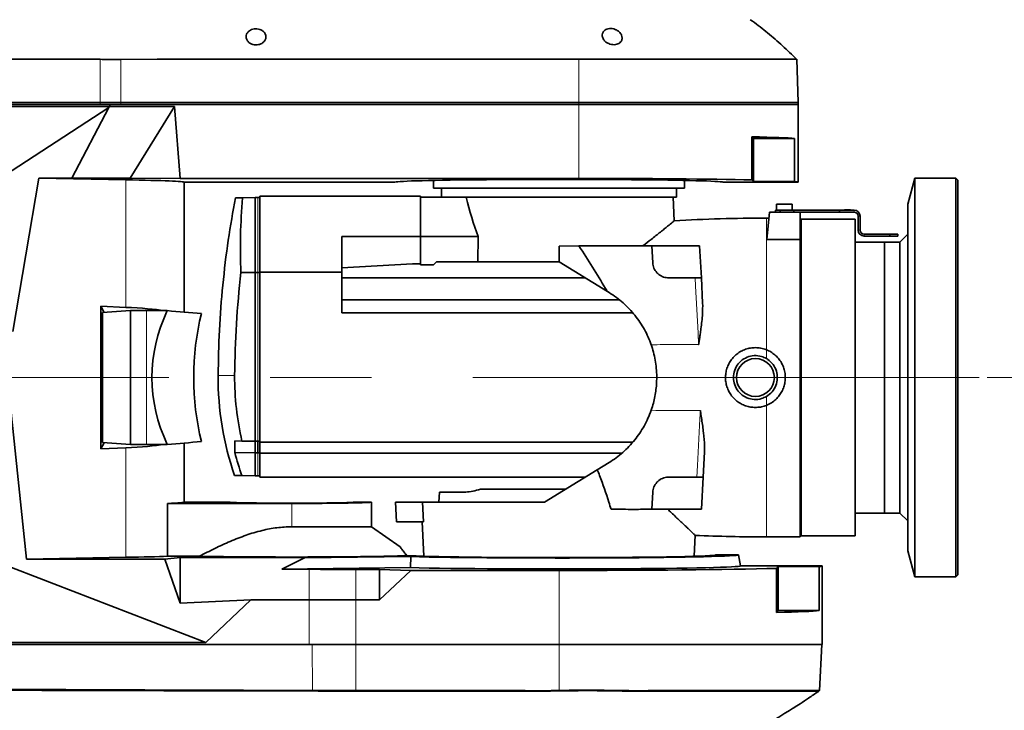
# Model space of a CAD drawing. Header units: millimetres. Extents: x 0 to 12118, y 0 to 8400.
# Tile 76 of 128: x 7997 to 8491, y 1580 to 1927. Entities that reach past the tile are written whole.
import ezdxf

# ---------------------------------------------------------------- set-up
doc = ezdxf.new("R2010")
doc.units = ezdxf.units.MM
doc.header["$LTSCALE"] = 20
doc.linetypes.add('CENTERX2', pattern=[20.32, 12.7, -2.54, 2.54, -2.54])
doc.styles.add('SLDTEXTSTYLE0', font='TXT', dxfattribs={"width": 0.605})
doc.dimstyles.new('SLDDIMSTYLE1', dxfattribs={"dimtxt": 70, "dimasz": 70, "dimexe": 0, "dimexo": 0.0625, "dimgap": 17.5, "dimtad": 1, "dimdec": 1, "dimrnd": 1e-09, "dimzin": 12, "dimdsep": 46, "dimtxsty": 'SLDTEXTSTYLE0', "dimsah": 1, "dimcen": 0.09, "dimadec": 0, "dimazin": 3, "dimtfac": 1, "dimtmove": 0, "dimatfit": 0, "dimfxl": 1, "dimfrac": 2, "dimtolj": 1, "dimtzin": 12, "dimarcsym": 0})
doc.dimstyles.new('SLDDIMSTYLE2', dxfattribs={"dimtxt": 70, "dimasz": 70, "dimexe": 0, "dimexo": 0.0625, "dimgap": 17.5, "dimtad": 1, "dimdec": 1, "dimrnd": 1e-09, "dimzin": 12, "dimdsep": 46, "dimtxsty": 'SLDTEXTSTYLE0', "dimsah": 1, "dimcen": 0.09, "dimadec": 0, "dimazin": 3, "dimtfac": 1, "dimtofl": 0, "dimtmove": 0, "dimatfit": 3, "dimfxl": 1, "dimfrac": 2, "dimtolj": 1, "dimtzin": 12, "dimarcsym": 0})
doc.dimstyles.new('SLDDIMSTYLE9', dxfattribs={"dimtxt": 70, "dimasz": 70, "dimexe": 0, "dimexo": 0.0625, "dimgap": 17.5, "dimtad": 0, "dimtih": 1, "dimtoh": 1, "dimdec": 1, "dimrnd": 1e-09, "dimzin": 12, "dimdsep": 46, "dimtxsty": 'SLDTEXTSTYLE0', "dimsah": 1, "dimcen": 0, "dimadec": 0, "dimazin": 3, "dimtfac": 1, "dimtofl": 0, "dimtmove": 0, "dimatfit": 3, "dimfxl": 1, "dimfrac": 2, "dimtolj": 1, "dimtzin": 12, "dimarcsym": 0})

# ---------------------------------------------------------------- blocks, each defined once
blk = doc.blocks.new('_D_52')
at = {"color": 7, "linetype": 'Continuous', "lineweight": 0}
for p, q in [((7181.99, 2122.19), (7643.47, 2581.32)), ((7643.47, 2581.32), (8689.06, 2581.32)), ((6804.86, 1746.97), (7181.99, 2122.19))]:
    blk.add_line(p, q, dxfattribs=at)
at = {"color": 7, "linetype": 'Continuous', "lineweight": 18}
blk.add_solid([(7181.99, 2122.19), (7238.67, 2164.47), (7224.57, 2178.65)], dxfattribs=at)
at = {"color": 7, "linetype": 'Continuous', "lineweight": 18, "char_height": 70, "attachment_point": 1, "style": 'SLDTEXTSTYLE0'}
for s, insert in [('R532', (7673.47, 2886.42)), ('Smallest circumscribed', (7673.47, 2778.99)), ('radius axis 1 front side.', (7673.47, 2671.56))]:
    blk.add_mtext(s, dxfattribs=dict(at, insert=insert))
blk = doc.blocks.new('_D_54')
at = {"color": 7, "linetype": 'Continuous', "lineweight": 0}
for p, q in [((8629.12, 1939.97), (8629.12, 2146.74)), ((8214.21, 1939.97), (8659.12, 1939.97)), ((8629.12, 1939.97), (8629.12, 1746.97)), ((8482.08, 1746.97), (8659.12, 1746.97))]:
    blk.add_line(p, q, dxfattribs=at)
at = {"color": 7, "linetype": 'Continuous', "lineweight": 18}
for points in [[(8629.12, 1939.97), (8619.12, 1869.97), (8639.12, 1869.97)], [(8629.12, 1746.97), (8639.12, 1816.97), (8619.12, 1816.97)]]:
    blk.add_solid(points, dxfattribs=at)
at = {"color": 7, "linetype": 'Continuous', "lineweight": 18, "insert": (8538.89, 1986.32), "char_height": 70, "attachment_point": 1, "rotation": 90, "style": 'SLDTEXTSTYLE0'}
blk.add_mtext('193', dxfattribs=at)
blk = doc.blocks.new('_D_55')
at = {"color": 7, "linetype": 'Continuous', "lineweight": 0}
for p, q in [((8482.08, 1746.97), (8659.12, 1746.97)), ((8629.12, 1746.97), (8629.12, 1549.47)), ((8174.13, 1549.47), (8659.12, 1549.47)), ((8629.12, 1549.47), (8629.12, 1269.42))]:
    blk.add_line(p, q, dxfattribs=at)
at = {"color": 7, "linetype": 'Continuous', "lineweight": 18}
for points in [[(8629.12, 1746.97), (8619.12, 1676.97), (8639.12, 1676.97)], [(8629.12, 1549.47), (8639.12, 1619.47), (8619.12, 1619.47)]]:
    blk.add_solid(points, dxfattribs=at)
at = {"color": 7, "linetype": 'Continuous', "lineweight": 18, "insert": (8538.89, 1269.42), "char_height": 70, "attachment_point": 1, "rotation": 90, "style": 'SLDTEXTSTYLE0'}
blk.add_mtext('197,5', dxfattribs=at)
blk = doc.blocks.new('_D_56')
at = {"color": 7, "linetype": 'Continuous', "lineweight": 0}
for p, q in [((8482.08, 1746.97), (8799.12, 1746.97)), ((8769.12, 1746.97), (8769.12, 1549.47)), ((8174.13, 1549.47), (8799.12, 1549.47)), ((8769.12, 1549.47), (8769.12, 1002.68))]:
    blk.add_line(p, q, dxfattribs=at)
at = {"color": 7, "linetype": 'Continuous', "lineweight": 18}
for points in [[(8769.12, 1746.97), (8759.12, 1676.97), (8779.12, 1676.97)], [(8769.12, 1549.47), (8779.12, 1619.47), (8759.12, 1619.47)]]:
    blk.add_solid(points, dxfattribs=at)
at = {"color": 7, "linetype": 'Continuous', "lineweight": 18, "char_height": 70, "attachment_point": 1, "rotation": 90, "style": 'SLDTEXTSTYLE0'}
for s, insert in [('(2x M8)', (8678.89, 1189.35)), ('197', (8678.89, 1002.68))]:
    blk.add_mtext(s, dxfattribs=dict(at, insert=insert))
blk = doc.blocks.new('_D_57')
at = {"color": 7, "linetype": 'Continuous', "lineweight": 0}
for p, q in [((8769.12, 1939.97), (8769.12, 2496.36)), ((8167.21, 1939.97), (8799.12, 1939.97)), ((8769.12, 1939.97), (8769.12, 1746.97)), ((8482.08, 1746.97), (8799.12, 1746.97))]:
    blk.add_line(p, q, dxfattribs=at)
at = {"color": 7, "linetype": 'Continuous', "lineweight": 18}
for points in [[(8769.12, 1939.97), (8759.12, 1869.97), (8779.12, 1869.97)], [(8769.12, 1746.97), (8779.12, 1816.97), (8759.12, 1816.97)]]:
    blk.add_solid(points, dxfattribs=at)
at = {"color": 7, "linetype": 'Continuous', "lineweight": 18, "char_height": 70, "attachment_point": 1, "rotation": 90, "style": 'SLDTEXTSTYLE0'}
for s, insert in [('(2x M8)', (8678.89, 2169.99)), ('193', (8678.89, 1983.32))]:
    blk.add_mtext(s, dxfattribs=dict(at, insert=insert))
blk = doc.blocks.new('_D_59')
at = {"color": 7, "linetype": 'Continuous', "lineweight": 0}
for p, q in [((8909.12, 1939.97), (8909.12, 2059.97)), ((8214.21, 1939.97), (8939.12, 1939.97)), ((8909.12, 1939.97), (8909.12, 1549.47)), ((8174.13, 1549.47), (8939.12, 1549.47)), ((8909.12, 1549.47), (8909.12, 1429.47))]:
    blk.add_line(p, q, dxfattribs=at)
at = {"color": 7, "linetype": 'Continuous', "lineweight": 18}
for centre, start, end in [((8855.41, 1757.6), 63.4349, 116.5651), ((8855.41, 1731.84), 243.4349, 296.5651)]:
    blk.add_arc(centre, 120.11, start, end, dxfattribs=at)
for points in [[(8909.12, 1939.97), (8919.12, 2009.97), (8899.12, 2009.97)], [(8909.12, 1549.47), (8899.12, 1479.47), (8919.12, 1479.47)]]:
    blk.add_solid(points, dxfattribs=at)
at = {"color": 7, "linetype": 'Continuous', "lineweight": 18, "insert": (8818.89, 1624.4), "char_height": 70, "attachment_point": 1, "rotation": 90, "style": 'SLDTEXTSTYLE0'}
blk.add_mtext('390,5', dxfattribs=at)

msp = doc.modelspace()

# ---------------------------------------------------------------- linework, layer by layer
at = {"color": 8, "linetype": 'Continuous', "lineweight": 18}
for p, q in [((8037.237189, 1906.673352), (8037.158097, 1884.967397)), ((8047.588898, 1906.659727), (8047.588898, 1884.967397)), ((8277.357397, 1906.674019), (8277.357397, 1884.967397)), ((8037.158097, 1884.967397), (8037.164479, 1883.967397)), ((8047.588898, 1884.967397), (8047.588898, 1883.967397)), ((8277.357397, 1884.967397), (8277.357397, 1883.967397)), ((8277.357397, 1883.967397), (8277.357397, 1846.887454)), ((8050.068075, 1846.201656), (8050.068075, 1782.195747)), ((8116.357397, 1799.662913), (8116.357397, 1837.291214)), ((8415.357397, 1829.967397), (8415.357397, 1830.967397)), ((8417.357397, 1827.967397), (8418.357397, 1827.967397)), ((8371.357397, 1760.922682), (8371.357397, 1826.967397)), ((8418.357397, 1820.967397), (8417.357397, 1820.967397)), ((8420.357397, 1818.967397), (8420.357397, 1817.967397)), ((8116.357397, 1714.993579), (8116.357397, 1799.662913)), ((8060.409805, 1780.533664), (8060.409805, 1713.401129)), ((8371.357397, 1756.493676), (8371.357397, 1760.922682)), ((8104.649486, 1747.967397), (8096.360731, 1747.967397)), ((8371.357397, 1733.012111), (8371.357397, 1737.441117)), ((8371.357397, 1666.967397), (8371.357397, 1733.012111)), ((8050.068075, 1711.739047), (8050.068075, 1656.733137)), ((8116.357397, 1697.643579), (8116.357397, 1709.213806)), ((8133.257397, 1672.07217), (8133.257397, 1683.769194)), ((8141.946783, 1635.467397), (8141.946783, 1650.720004)), ((8165.357397, 1635.467397), (8165.357397, 1650.684632)), ((8267.357397, 1612.967397), (8267.357397, 1650.163328)), ((8141.946783, 1612.967397), (8141.946783, 1635.467397)), ((8165.357397, 1612.967397), (8165.357397, 1635.467397)), ((8143.74097, 1589.889767), (8143.540837, 1612.967397)), ((8165.357397, 1589.84788), (8165.357397, 1612.967397)), ((8267.357397, 1589.887799), (8267.357397, 1612.967397)), ((8143.833341, 1589.481983), (8143.738329, 1589.889752)), ((8165.357397, 1589.452615), (8165.360919, 1589.847849)), ((8267.345515, 1589.887443), (8267.357397, 1589.491778))]:
    msp.add_line(p, q, dxfattribs=at)
at = {"color": 7, "linetype": 'Continuous', "lineweight": 35}
for p, q in [((8387.322476, 1884.967397), (8386.561232, 1906.766594)), ((8041.605315, 1882.44658), (7891.918436, 1785.254023)), ((8042.094125, 1883.967397), (7894.427193, 1883.967397)), ((7894.427193, 1882.967397), (8042.094125, 1882.967397)), ((8037.158097, 1884.967397), (7894.448318, 1884.967397)), ((8023.061745, 1846.980628), (8041.605315, 1882.44658)), ((8047.588898, 1884.967397), (8037.158097, 1884.967397)), ((8042.094125, 1882.967397), (8041.605315, 1882.44658)), ((8042.094125, 1883.967397), (8042.094125, 1882.967397)), ((8277.357397, 1883.967397), (8042.094125, 1883.967397)), ((8042.094125, 1882.967397), (8074.394977, 1882.967397)), ((8277.357397, 1884.967397), (8047.588898, 1884.967397)), ((8052.240375, 1846.980628), (8074.394977, 1882.967397)), ((8074.394977, 1882.967397), (8077.357397, 1846.887454)), ((8387.322476, 1884.967397), (8277.357397, 1884.967397)), ((8387.357397, 1883.967397), (8277.357397, 1883.967397)), ((8387.261314, 1883.967397), (8387.322476, 1884.967397)), ((8387.357397, 1844.967397), (8387.357397, 1883.967397)), ((8364.064983, 1867.79981), (8364.064983, 1846.148912)), ((8364.064983, 1867.79981), (8364.897397, 1866.967397)), ((8364.897397, 1866.967397), (8385.523935, 1866.967397)), ((8364.897397, 1866.967397), (8364.897397, 1845.316498)), ((8385.523935, 1845.316498), (8385.523935, 1866.967397)), ((8006.468857, 1846.962683), (7993.367345, 1770.007132)), ((8023.061745, 1846.980628), (8006.468857, 1846.962683)), ((8006.468857, 1846.962683), (8050.068075, 1846.201656)), ((8023.061745, 1846.980628), (8052.240375, 1846.980628)), ((8077.357397, 1846.887454), (8052.240375, 1846.980628)), ((8277.357397, 1846.887454), (8077.357397, 1846.887454)), ((8079.357397, 1779.836044), (8079.357397, 1844.967397)), ((8079.357397, 1844.967397), (8184.857397, 1844.967397)), ((8204.357397, 1845.897155), (8204.357397, 1841.967397)), ((8330.357397, 1841.967397), (8330.357397, 1845.897155)), ((8349.857397, 1844.967397), (8387.357397, 1844.967397)), ((8364.064983, 1846.148912), (8364.897397, 1845.316498)), ((8364.897397, 1845.316498), (8385.523935, 1845.316498)), ((8445.857397, 1846.967397), (8442.357397, 1833.905219)), ((8466.357397, 1846.967397), (8445.857397, 1846.967397)), ((8445.857397, 1646.967397), (8445.857397, 1846.967397)), ((8467.357397, 1845.967397), (8466.357397, 1846.967397)), ((8466.357397, 1646.967397), (8466.357397, 1846.967397)), ((8467.357397, 1647.967397), (8467.357397, 1845.967397)), ((8108.624537, 1837.208602), (8114.857397, 1837.317397)), ((8114.857397, 1799.668478), (8114.857397, 1837.317397)), ((8114.857397, 1837.317397), (8116.357397, 1837.291214)), ((8117.357397, 1837.291214), (8116.357397, 1837.291214)), ((8117.357397, 1799.784771), (8117.357397, 1837.967397)), ((8197.857397, 1837.967397), (8117.357397, 1837.967397)), ((8197.857397, 1817.753066), (8197.857397, 1837.967397)), ((8218.488708, 1837.467397), (8197.857397, 1837.467397)), ((8330.357397, 1841.967397), (8204.357397, 1841.967397)), ((8208.357397, 1841.967397), (8208.357397, 1837.467397)), ((8326.357397, 1837.467397), (8218.488708, 1837.467397)), ((8325.162196, 1825.610926), (8324.540824, 1837.467397)), ((8326.357397, 1837.467397), (8326.357397, 1841.967397)), ((8376.357397, 1833.967397), (8376.357397, 1830.967397)), ((8376.357397, 1833.967397), (8384.357397, 1833.967397)), ((8384.357397, 1830.967397), (8384.357397, 1833.967397)), ((8442.357397, 1660.029574), (8442.357397, 1833.905219)), ((8372.857397, 1829.967397), (8371.661787, 1816.301505)), ((8372.857397, 1829.967397), (8388.357397, 1829.967397)), ((8375.857397, 1829.967397), (8375.857397, 1830.967397)), ((8375.857397, 1830.967397), (8378.357397, 1830.967397)), ((8378.357397, 1830.967397), (8378.357397, 1829.967397)), ((8378.357397, 1830.967397), (8385.175728, 1830.967397)), ((8385.175728, 1829.967397), (8385.175728, 1830.967397)), ((8385.175728, 1830.967397), (8408.057397, 1830.967397)), ((8388.357397, 1816.301505), (8388.357397, 1829.967397)), ((8388.357397, 1829.967397), (8408.057397, 1829.967397)), ((8408.057397, 1829.967397), (8408.057397, 1830.967397)), ((8408.057397, 1830.967397), (8415.357397, 1830.967397)), ((8408.057397, 1829.967397), (8415.357397, 1829.967397)), ((8410.557397, 1831.067397), (8410.557397, 1830.967397)), ((8410.557397, 1831.067397), (8411.807397, 1831.067397)), ((8411.807397, 1831.067397), (8411.807397, 1830.967397)), ((8411.807397, 1831.067397), (8412.307397, 1831.067397)), ((8412.307397, 1831.067397), (8412.307397, 1830.967397)), ((8412.307397, 1831.067397), (8413.557397, 1831.067397)), ((8413.557397, 1831.067397), (8413.557397, 1830.967397)), ((8417.357397, 1827.967397), (8417.357397, 1820.967397)), ((8418.357397, 1827.967397), (8418.357397, 1820.967397)), ((8372.594931, 1826.967397), (8371.357397, 1826.967397)), ((8388.857397, 1826.467397), (8388.357397, 1825.967397)), ((8415.857397, 1826.467397), (8388.857397, 1826.467397)), ((8388.857397, 1826.467397), (8388.857397, 1667.467397)), ((8415.857397, 1826.467397), (8415.857397, 1746.967397)), ((8197.857397, 1817.753066), (8158.357397, 1817.753066)), ((8158.357397, 1817.753066), (8158.357397, 1799.784771)), ((8226.867824, 1817.767715), (8197.857397, 1817.767715)), ((8197.857397, 1814.507965), (8197.857397, 1817.753066)), ((8226.867824, 1817.767715), (8226.597232, 1804.967397)), ((8433.357397, 1818.967397), (8420.357397, 1818.967397)), ((8433.357397, 1817.967397), (8420.357397, 1817.967397)), ((8433.357397, 1817.967397), (8433.357397, 1818.967397)), ((8433.357397, 1818.967397), (8437.357397, 1818.967397)), ((8437.357397, 1817.967397), (8433.357397, 1817.967397)), ((8437.357397, 1818.967397), (8437.357397, 1817.967397)), ((8442.357397, 1818.967397), (8438.357397, 1814.967397)), ((8197.857397, 1803.467397), (8197.857397, 1814.507965)), ((8267.357397, 1804.967397), (8267.431202, 1812.967992)), ((8267.431202, 1812.967992), (8277.364106, 1813.037265)), ((8314.368361, 1804.548709), (8313.919874, 1813.106352)), ((8313.919874, 1813.106352), (8337.897094, 1812.993906)), ((8337.897094, 1812.993906), (8338.737008, 1796.967397)), ((8388.357397, 1816.301505), (8371.661787, 1816.301505)), ((8388.357397, 1816.301505), (8388.357397, 1666.967397)), ((8430.657397, 1814.967397), (8415.857397, 1814.967397)), ((8431.673591, 1814.967397), (8430.657397, 1814.967397)), ((8430.657397, 1814.967397), (8430.657397, 1746.967397)), ((8430.657397, 1678.967397), (8430.657397, 1814.967397)), ((8435.173591, 1814.967397), (8434.652968, 1814.967397)), ((8438.357397, 1814.967397), (8438.152968, 1814.967397)), ((8438.357397, 1678.967397), (8438.357397, 1814.967397)), ((8158.357397, 1802.10692), (8193.857397, 1803.967397)), ((8197.857397, 1803.967397), (8193.857397, 1803.967397)), ((8197.857397, 1803.467397), (8204.357397, 1803.467397)), ((8205.857397, 1804.967397), (8204.357397, 1803.467397)), ((8226.597232, 1804.967397), (8205.857397, 1804.967397)), ((8267.357397, 1804.967397), (8226.597232, 1804.967397)), ((8267.357397, 1804.967397), (8291.590372, 1790.144999)), ((8107.743634, 1799.642084), (8114.857397, 1799.668478)), ((8114.857397, 1714.967397), (8114.857397, 1799.668478)), ((8114.857397, 1799.668478), (8116.357397, 1799.662913)), ((8117.357397, 1799.662913), (8116.357397, 1799.662913)), ((8158.357397, 1799.784771), (8117.357397, 1799.784771)), ((8117.357397, 1714.467397), (8117.357397, 1799.784771)), ((8158.357397, 1799.784771), (8158.357397, 1779.467397)), ((8280.436509, 1796.967397), (8158.357397, 1796.967397)), ((8335.631516, 1796.967397), (8322.357397, 1796.967397)), ((8338.737008, 1796.967397), (8339.401203, 1784.293797)), ((8291.590372, 1790.144999), (8292.447013, 1789.621024)), ((8297.570004, 1785.967397), (8158.357397, 1785.967397)), ((8037.568781, 1782.753119), (8050.068075, 1782.195747)), ((8037.568781, 1711.181674), (8037.568781, 1782.753119)), ((8037.568781, 1782.753119), (8039.192662, 1779.675109)), ((8052.359103, 1780.533664), (8038.418309, 1779.624615)), ((8038.418309, 1714.310178), (8038.418309, 1779.624615)), ((8052.359103, 1713.401129), (8052.359103, 1780.533664)), ((8060.409805, 1780.533664), (8052.359103, 1780.533664)), ((8070.859027, 1780.533664), (8060.409805, 1780.533664)), ((8304.29648, 1779.467397), (8158.357397, 1779.467397)), ((8415.857397, 1746.967397), (8415.857397, 1667.467397)), ((8430.657397, 1746.967397), (8430.657397, 1678.967397)), ((7992.180052, 1732.542741), (8000.282276, 1655.864123)), ((8037.568781, 1711.181674), (8039.192662, 1714.259684)), ((8052.359103, 1713.401129), (8038.418309, 1714.310178)), ((8079.357397, 1684.467397), (8079.357397, 1714.09875)), ((8104.698392, 1715.144723), (8104.698392, 1709.283931)), ((8108.302455, 1715.081813), (8104.698392, 1715.144723)), ((8108.302455, 1715.081813), (8114.857397, 1714.967397)), ((8114.857397, 1714.967397), (8116.357397, 1714.993579)), ((8114.857397, 1709.201671), (8114.857397, 1714.967397)), ((8117.357397, 1714.993579), (8116.357397, 1714.993579)), ((8116.357397, 1709.213806), (8116.357397, 1714.993579)), ((8304.296307, 1714.467397), (8117.357397, 1714.467397)), ((8117.357397, 1708.970686), (8117.357397, 1714.467397)), ((8037.568781, 1711.181674), (8050.068075, 1711.739047)), ((8060.409805, 1713.401129), (8052.359103, 1713.401129)), ((8070.859027, 1713.401129), (8060.409805, 1713.401129)), ((8104.698392, 1709.283931), (8114.857397, 1709.201671)), ((8114.857397, 1709.201671), (8116.357397, 1709.213806)), ((8114.857397, 1697.617397), (8114.857397, 1709.201671)), ((8117.357397, 1709.213806), (8116.357397, 1709.213806)), ((8298.823713, 1708.970686), (8117.357397, 1708.970686)), ((8117.357397, 1696.967397), (8117.357397, 1708.970686)), ((8340.266719, 1709.640073), (8339.602572, 1696.967397)), ((8286.552901, 1700.708563), (8292.447013, 1704.313769)), ((8286.552901, 1700.708563), (8260.000397, 1684.467397)), ((8108.302455, 1697.731813), (8104.645936, 1697.795638)), ((8108.302455, 1697.731813), (8114.857397, 1697.617397)), ((8114.857397, 1697.617397), (8116.357397, 1697.643579)), ((8117.357397, 1697.643579), (8116.357397, 1697.643579)), ((8117.357397, 1696.967397), (8280.436509, 1696.967397)), ((8322.357397, 1696.967397), (8336.500338, 1696.967397)), ((8339.602572, 1696.967397), (8338.762993, 1680.947278)), ((8207.383601, 1689.467397), (8207.121562, 1684.467397)), ((8220.553485, 1689.467397), (8207.383601, 1689.467397)), ((8227.943155, 1690.967397), (8270.627175, 1690.967397)), ((8313.919874, 1680.828441), (8314.368361, 1689.386084)), ((8101.721499, 1684.467397), (8079.357397, 1684.467397)), ((8173.257397, 1684.467397), (8164.793296, 1684.467397)), ((8173.257397, 1672.07217), (8173.257397, 1684.467397)), ((8185.881475, 1674.467397), (8185.357397, 1684.467397)), ((8185.357397, 1684.467397), (8198.906947, 1684.467397)), ((8199.361534, 1674.467397), (8198.906947, 1684.467397)), ((8198.906947, 1684.467397), (8260.000397, 1684.467397)), ((8071.008911, 1683.769194), (8071.008911, 1657.269194)), ((8071.008911, 1683.769194), (8133.257397, 1683.769194)), ((8338.762993, 1680.947278), (8313.919874, 1680.828441)), ((7921.847726, 1678.870945), (8090.206861, 1613.967397)), ((8185.881475, 1674.467397), (8199.361534, 1674.467397)), ((8198.704426, 1674.467397), (8199.60546, 1657.274651)), ((8415.857397, 1678.967397), (8430.657397, 1678.967397)), ((8430.657397, 1678.967397), (8438.357397, 1678.967397)), ((8438.357397, 1678.967397), (8442.357397, 1674.967397)), ((8133.257397, 1672.07217), (8173.257397, 1672.07217)), ((8187.719569, 1661.945649), (8173.257397, 1672.07217)), ((8335.109335, 1657.274651), (8335.661087, 1667.80271)), ((8371.357397, 1666.967397), (8388.357397, 1666.967397)), ((8388.357397, 1667.967397), (8388.857397, 1667.467397)), ((8388.857397, 1667.467397), (8415.857397, 1667.467397)), ((8187.717709, 1661.942993), (8187.995278, 1661.467397)), ((8442.357397, 1660.029574), (8445.857397, 1646.967397)), ((8050.068075, 1656.733137), (8000.282276, 1655.864123)), ((8069.70041, 1655.789693), (8000.282276, 1655.864123)), ((8069.70041, 1655.789693), (8077.357397, 1656.61166)), ((8077.357397, 1633.643474), (8069.70041, 1655.789693)), ((8071.008911, 1657.269194), (8087.016697, 1657.269194)), ((8077.357397, 1633.643474), (8077.357397, 1656.61166)), ((8139.695858, 1656.421954), (8077.357397, 1656.61166)), ((8139.695858, 1656.421954), (8128.308489, 1650.761508)), ((8193.041879, 1657.076417), (8139.695858, 1656.421954)), ((8193.041879, 1657.076417), (8192.79981, 1651.552704)), ((8357.357397, 1657.967397), (8346.063169, 1657.967397)), ((8358.327196, 1652.467397), (8357.357397, 1657.967397)), ((8128.308489, 1650.761508), (8192.79981, 1651.552704)), ((8128.308489, 1650.761508), (8141.946783, 1650.720004)), ((8165.357397, 1650.684632), (8177.357397, 1650.684632)), ((8177.357397, 1635.467397), (8177.357397, 1650.684632)), ((8177.357397, 1650.684632), (8192.962422, 1650.163328)), ((8177.357397, 1635.467397), (8192.962422, 1650.163328)), ((8192.962422, 1650.163328), (8267.357397, 1650.163328)), ((8399.357397, 1652.467397), (8358.327196, 1652.467397)), ((8377.357397, 1652.118295), (8376.408246, 1651.169144)), ((8376.408246, 1629.018246), (8376.408246, 1651.169144)), ((8397.833449, 1652.118295), (8377.357397, 1652.118295)), ((8377.357397, 1629.967397), (8377.357397, 1652.118295)), ((8397.833449, 1652.118295), (8397.833449, 1629.967397)), ((8399.357397, 1612.967397), (8399.357397, 1652.467397)), ((8445.857397, 1646.967397), (8466.357397, 1646.967397)), ((8466.357397, 1646.967397), (8467.357397, 1647.967397)), ((8077.357397, 1633.643474), (8112.782529, 1635.467397)), ((8112.782529, 1635.467397), (8090.206861, 1613.967397)), ((8112.782529, 1635.467397), (8141.946783, 1635.467397)), ((8165.357397, 1635.467397), (8177.357397, 1635.467397)), ((8377.357397, 1629.967397), (8376.408246, 1629.018246)), ((8397.833449, 1629.967397), (8377.357397, 1629.967397)), ((8090.206861, 1613.967397), (7925.984288, 1613.967397)), ((8141.946783, 1612.967397), (7925.984288, 1612.967397)), ((8165.357397, 1612.967397), (8141.946783, 1612.967397)), ((8267.357397, 1612.967397), (8165.357397, 1612.967397)), ((8399.357397, 1612.967397), (8267.357397, 1612.967397)), ((8397.987428, 1589.826838), (8399.200174, 1612.967397)), ((8143.738329, 1589.889752), (8143.74097, 1589.889767)), ((8165.357397, 1589.84788), (8165.360919, 1589.847849)), ((8267.345515, 1589.887443), (8267.357397, 1589.887799)), ((8397.431023, 1589.439507), (8398.026285, 1589.856405))]:
    msp.add_line(p, q, dxfattribs=at)
at = {"color": 7, "linetype": 'CENTERX2', "lineweight": 18}
msp.add_line((8478.081198, 1746.967397), (7754.798267, 1746.967397), dxfattribs=at)
at = {"color": 7, "linetype": 'Continuous', "lineweight": 35, "flags": 128}
for points in [[(8037.237189, 1906.673352), (8009.705454, 1906.700789), (7952.116671, 1906.752817), (7894.527895, 1906.806464)], [(8277.357397, 1906.674019), (8120.620996, 1906.674019), (8084.104947, 1906.674019), (8065.846923, 1906.674019), (8047.588898, 1906.659727)]]:
    msp.add_lwpolyline(points, dxfattribs=at)
at = {"color": 8, "linetype": 'Continuous', "lineweight": 18, "flags": 128}
for points in [[(8337.388627, 1763.565437), (8337.080447, 1769.423825), (8335.847737, 1792.857127), (8335.631516, 1796.967397)], [(8336.500338, 1696.967397), (8336.808516, 1702.825738), (8338.041242, 1726.259351), (8338.257723, 1730.374553)]]:
    msp.add_lwpolyline(points, dxfattribs=at)
at = {"color": 7, "linetype": 'Continuous', "lineweight": 35}
msp.add_circle((8365.857397, 1746.967397), 9.5, dxfattribs=at)
for centre, radius, start, end in [((8415.357397, 1827.967397), 3, 0, 90), ((8415.357397, 1827.967397), 2, 0, 90), ((8371.357397, 1026.967397), 800, 90, 93.312496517), ((8420.357397, 1820.967397), 3, 180, 270), ((8420.357397, 1820.967397), 2, 180, 270), ((8246.357397, 1746.967397), 150, 179.61802531, 199.13600962), ((8245.498147, 1746.967353), 140.852211, 179.59319927, 193.08379628), ((8245.797629, 1746.966226), 146.044343, 194.95258139, 199.70148217), ((8371.357397, 2466.967397), 800, 267.439249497, 270)]:
    msp.add_arc(centre, radius, start, end, dxfattribs=at)
for centre, major_axis, ratio, start_param, end_param in [((8277.357397, 1866.618295), (110, 0), 0.0174550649, 0.182835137, 0.6628351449), ((7979.357397, 1844.967397), (100, 0), 0.0174550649, 0, 0.7853981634), ((8267.357397, 1844.967397), (82.5, 0), 0.0174550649, 0, 3.1415926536), ((8277.357397, 1844.967397), (110, 0), 0.0174550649, 0.6628351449, 1.5707963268), ((8277.357397, 1844.967397), (110, 0), 0.0174550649, 0, 0.182835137), ((8267.357397, 1897.43019), (0, 121.377872), 0.4421334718, 2.0875007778, 2.2867244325), ((7979.357397, 1770.872331), (99.998226, 5.838116), 0.1020206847, 0.4450454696, 0.7794420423), ((8196.631784, 1746.967397), (133.519242, 0), 0.7489557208, 2.7992840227, 3.4839012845), ((8621.317594, 1746.967397), (1272.241501, -99.454477), 0.0081989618, 4.2655796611, 4.2804523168), ((8157.251551, 1746.967397), (0, 100), 0.7316044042, 1.2433603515, 1.8982323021), ((8621.317594, 1746.967397), (1272.241501, 99.454477), 0.0081989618, 2.0027329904, 2.0176056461), ((7979.357397, 1723.062462), (99.998226, -5.838116), 0.1020206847, 5.5037432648, 5.8381398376), ((7979.357397, 1684.467397), (100, 0), 0.0174550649, 5.8716684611, 6.2831853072), ((8133.257397, 1684.469971), (31.536243, 0), 0.0174552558, 3.1462697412, 6.2785082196), ((8133.257397, 1684.467397), (40, 0), 0.0174550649, 4.7123889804, 6.2831853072), ((7979.357397, 1657.967397), (100, 0), 0.0174550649, 5.4977871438, 5.8716684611), ((8133.257397, 1657.94121), (60.1624, 0), 0.017460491, 3.8357422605, 5.9960476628), ((8267.357397, 1657.973822), (78.706632, 0), 0.0174552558, 3.3842506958, 6.2785082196), ((8267.357397, 1657.962561), (90.000426, 0), 0.0174551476, 3.7409043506, 6.2862631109), ((8267.357397, 1652.462509), (90.970229, 0), 0.0174551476, 3.7517074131, 6.2862631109), ((8267.357397, 1652.467397), (132, 0), 0.0174550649, 4.7123889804, 5.6846163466), ((8267.357397, 1652.467397), (132, 0), 0.0174550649, 6.1310843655, 6.2831853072), ((8267.357397, 1630.316498), (132, 0), 0.0174550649, 5.6846163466, 6.1310843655)]:
    msp.add_ellipse(centre, major_axis=major_axis, ratio=ratio, start_param=start_param, end_param=end_param, dxfattribs=at)
for points, knots in [([(8386.508773, 1906.795782), (8384.18624, 1909.05455), (8379.494103, 1913.617865), (8372.065082, 1919.882451), (8366.672178, 1924.255078), (8363.675568, 1926.303066), (8363.29899, 1926.560432)], [0, 0, 0, 0, 0.3183782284, 0.6432090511, 0.9551627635, 1, 1, 1, 1]), ([(8120.332754, 1917.897951), (8120.282213, 1918.409686), (8120.185367, 1919.390289), (8119.243716, 1920.620358), (8117.98129, 1921.451682), (8116.565188, 1921.905647), (8115.114608, 1922.012049), (8113.739699, 1921.801416), (8112.524392, 1921.330324), (8111.370517, 1920.517722), (8110.538383, 1919.331608), (8110.260504, 1917.803572), (8110.708419, 1916.293546), (8111.782177, 1915.062961), (8113.091281, 1914.299499), (8114.486833, 1913.916871), (8115.879824, 1913.879592), (8117.185373, 1914.151404), (8118.456447, 1914.732406), (8119.625608, 1915.747483), (8120.231201, 1916.897483), (8120.308506, 1917.659068), (8120.332754, 1917.897951)], [0, 0, 0, 0, 0.06802892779, 0.13035907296, 0.17956164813, 0.22062537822, 0.26185425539, 0.2992635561, 0.33739080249, 0.38066014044, 0.44429738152, 0.50880594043, 0.58411525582, 0.64424329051, 0.69104523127, 0.73007870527, 0.76925237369, 0.80532950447, 0.84332160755, 0.89844982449, 0.96814719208, 1, 1, 1, 1]), ([(8298.981393, 1917.279807), (8298.929612, 1917.79111), (8298.81857, 1918.887603), (8297.751097, 1920.344647), (8296.28565, 1921.3914), (8294.788234, 1921.976591), (8293.297791, 1922.180597), (8291.941818, 1922.031193), (8290.80901, 1921.612111), (8289.775541, 1920.857777), (8289.081002, 1919.726624), (8288.939758, 1918.237039), (8289.503881, 1916.712207), (8290.692981, 1915.41128), (8292.121638, 1914.554762), (8293.608041, 1914.08465), (8295.05381, 1913.970459), (8296.355722, 1914.18056), (8297.449097, 1914.65317), (8298.421924, 1915.474464), (8298.900822, 1916.410344), (8298.963088, 1917.082275), (8298.981393, 1917.279807)], [0, 0, 0, 0, 0.0675903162, 0.1449479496, 0.1974233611, 0.2400243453, 0.2828668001, 0.3201913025, 0.3569303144, 0.3982409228, 0.459954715, 0.5226545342, 0.5971843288, 0.6604490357, 0.709908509, 0.7507616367, 0.7917940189, 0.8287210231, 0.8662952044, 0.909199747, 0.9733068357, 1, 1, 1, 1]), ([(8047.588898, 1906.659727), (8046.726193, 1906.648969), (8043.269507, 1906.605863), (8039.823304, 1906.644418), (8037.237189, 1906.673352)], [0, 0, 0, 0, 0.2495757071, 1, 1, 1, 1]), ([(8386.478308, 1906.763698), (8386.473601, 1906.763669), (8386.462138, 1906.7636), (8385.531297, 1906.762919), (8383.844888, 1906.761754), (8381.392872, 1906.758807), (8378.174958, 1906.756724), (8374.232486, 1906.752188), (8369.632755, 1906.748941), (8364.40144, 1906.743681), (8358.484612, 1906.738715), (8351.993767, 1906.733229), (8345.021289, 1906.726825), (8337.594608, 1906.721399), (8329.647653, 1906.713888), (8321.339934, 1906.708023), (8312.781019, 1906.700599), (8303.996415, 1906.694105), (8294.915449, 1906.68718), (8285.988525, 1906.679922), (8280.110287, 1906.675902), (8277.357397, 1906.674019)], [0, 0, 0, 0, 0.0380758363, 0.0927386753, 0.1454811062, 0.1985897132, 0.2528532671, 0.3075158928, 0.3602591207, 0.4133685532, 0.467633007, 0.522296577, 0.5750395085, 0.6281486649, 0.6824128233, 0.7370761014, 0.7898181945, 0.84292648, 0.8971897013, 0.9518519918, 1, 1, 1, 1]), ([(8105.012701, 1837.161925), (8103.761953, 1830.102779), (8101.188428, 1815.577967), (8098.585696, 1793.391041), (8096.807595, 1770.709045), (8096.509685, 1755.547946), (8096.360731, 1747.967397)], [0, 0, 0, 0, 0.23964937, 0.49309958, 0.74654979, 1, 1, 1, 1]), ([(8108.624537, 1837.208602), (8107.828938, 1837.194714), (8106.232219, 1837.166844), (8105.103675, 1837.147145), (8105.101946, 1837.147115), (8105.101245, 1837.147102)], [0, 0, 0, 0, 0.3714430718, 0.7454631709, 1, 1, 1, 1]), ([(8107.743634, 1799.642084), (8107.578872, 1805.89545), (8107.248738, 1818.425375), (8108.165372, 1830.939804), (8108.624537, 1837.208602)], [0, 0, 0, 0, 0.4990744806, 1, 1, 1, 1]), ([(8309.441073, 1813.113535), (8310.858811, 1814.203857), (8313.189837, 1815.996551), (8316.030384, 1818.238993), (8318.23618, 1819.997364), (8320.195978, 1821.575778), (8321.870869, 1822.935395), (8323.218231, 1824.035695), (8324.250543, 1824.882765), (8324.904461, 1825.420798), (8325.182181, 1825.64989), (8325.141035, 1825.615953), (8325.133073, 1825.609386)], [0, 0, 0, 0, 0.1561443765, 0.25673064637, 0.35730595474, 0.46054844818, 0.56377653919, 0.66455395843, 0.76531944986, 0.87009460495, 0.97486298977, 1, 1, 1, 1]), ([(8277.364106, 1813.037265), (8284.17636, 1813.069723), (8296.342625, 1813.127692), (8308.548452, 1813.112874), (8313.919874, 1813.106352)], [0, 0, 0, 0, 0.5599297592, 1, 1, 1, 1]), ([(8277.364106, 1813.037265), (8281.864792, 1805.931112), (8286.669767, 1798.344517), (8291.297318, 1790.633333), (8291.590372, 1790.144999)], [0, 0, 0, 0, 0.9366720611, 1, 1, 1, 1]), ([(8434.652968, 1814.967302), (8434.654435, 1814.967334), (8434.682169, 1814.967923), (8434.579328, 1814.965668), (8434.340133, 1814.96098), (8433.950109, 1814.95515), (8433.474889, 1814.951176), (8432.960276, 1814.950703), (8432.467972, 1814.953987), (8432.050347, 1814.959666), (8431.772731, 1814.964871), (8431.64514, 1814.96766), (8431.66874, 1814.967152), (8431.673591, 1814.967048)], [0, 0, 0, 0, 0.0059390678, 0.1123227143, 0.2187184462, 0.3255579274, 0.4330521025, 0.5411175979, 0.6494440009, 0.757625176, 0.8653023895, 0.9723120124, 1, 1, 1, 1]), ([(8438.152968, 1814.967302), (8438.154435, 1814.967334), (8438.182169, 1814.967923), (8438.079328, 1814.965668), (8437.840133, 1814.96098), (8437.450109, 1814.95515), (8436.974889, 1814.951176), (8436.460276, 1814.950703), (8435.967972, 1814.953987), (8435.550347, 1814.959666), (8435.272731, 1814.964871), (8435.14514, 1814.96766), (8435.16874, 1814.967152), (8435.173591, 1814.967048)], [0, 0, 0, 0, 0.0059390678, 0.1123227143, 0.2187184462, 0.3255579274, 0.4330521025, 0.5411175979, 0.6494440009, 0.757625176, 0.8653023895, 0.9723120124, 1, 1, 1, 1]), ([(8322.357397, 1796.967397), (8321.465092, 1797.054838), (8319.681095, 1797.22966), (8317.309138, 1798.580302), (8315.49172, 1800.578307), (8314.564006, 1802.705246), (8314.418265, 1804.078485), (8314.368361, 1804.548709)], [0, 0, 0, 0, 0.21741576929, 0.43468221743, 0.65578930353, 0.88213564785, 1, 1, 1, 1]), ([(8107.743634, 1799.642084), (8106.886656, 1791.062233), (8105.170289, 1773.87839), (8104.823249, 1756.61248), (8104.649486, 1747.967397)], [0, 0, 0, 0, 0.4992975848, 1, 1, 1, 1]), ([(8335.631516, 1796.967397), (8335.962519, 1796.967397), (8336.624526, 1796.967397), (8337.526434, 1796.967397), (8338.228228, 1796.967397), (8338.661921, 1796.967397), (8338.713163, 1796.967397), (8338.737008, 1796.967397)], [0, 0, 0, 0, 0.2038572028, 0.4077153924, 0.6119591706, 0.8194325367, 1, 1, 1, 1]), ([(8313.574985, 1763.414263), (8313.084603, 1764.719264), (8312.10384, 1767.329266), (8310.208132, 1771.10688), (8308.000088, 1774.754419), (8305.463828, 1778.221069), (8302.646623, 1781.45289), (8299.535805, 1784.451603), (8296.153253, 1787.221322), (8293.682423, 1788.821125), (8292.447013, 1789.621024)], [0, 0, 0, 0, 0.1220096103, 0.2440191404, 0.3694407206, 0.4948618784, 0.6193063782, 0.7437502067, 0.8718756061, 1, 1, 1, 1]), ([(8339.401203, 1784.293797), (8339.409532, 1782.501724), (8339.429007, 1778.311067), (8338.766276, 1773.075397), (8338.219996, 1769.097607), (8337.955293, 1767.269976), (8337.775139, 1766.040907), (8337.653693, 1765.217089), (8337.572274, 1764.666188), (8337.517704, 1764.298361), (8337.481014, 1764.053015), (8337.456163, 1763.889461), (8337.439112, 1763.780471), (8337.427185, 1763.707859), (8337.418626, 1763.659489), (8337.412296, 1763.627268), (8337.407468, 1763.605802), (8337.403672, 1763.591498), (8337.400608, 1763.581963), (8337.397906, 1763.575218), (8337.395447, 1763.570515), (8337.393062, 1763.56747), (8337.391083, 1763.565992), (8337.389652, 1763.565479), (8337.388868, 1763.565445), (8337.388627, 1763.565435)], [0, 0, 0, 0, 0.2705758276, 0.6327255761, 0.7543439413, 0.8359056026, 0.8904743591, 0.9269261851, 0.9512481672, 0.9674640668, 0.9782716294, 0.9854742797, 0.9902752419, 0.9934766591, 0.9956131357, 0.9970409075, 0.9979972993, 0.9986403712, 0.9990753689, 0.9993723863, 0.9996361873, 0.9997997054, 0.9998942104, 0.9999676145, 1, 1, 1, 1]), ([(8313.574985, 1763.414263), (8313.777328, 1762.811015), (8314.400283, 1760.953795), (8315.237819, 1757.733145), (8315.961497, 1753.693805), (8316.352474, 1749.514586), (8316.397187, 1744.36086), (8315.757813, 1738.264742), (8314.554231, 1733.395018), (8313.690105, 1730.858454), (8313.574985, 1730.52053)], [0, 0, 0, 0, 0.0578437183, 0.1780836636, 0.2994238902, 0.4244517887, 0.5508320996, 0.7561994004, 0.9675206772, 1, 1, 1, 1]), ([(8371.357397, 1733.012111), (8370.578565, 1732.747203), (8368.998421, 1732.20974), (8366.5081, 1731.916202), (8363.986892, 1732.012831), (8361.539395, 1732.529859), (8359.194798, 1733.450806), (8357.051239, 1734.738163), (8355.129268, 1736.382972), (8353.514488, 1738.319181), (8352.231478, 1740.525767), (8351.345425, 1742.898738), (8350.867195, 1745.40702), (8350.817261, 1747.924612), (8351.190649, 1750.429256), (8351.965176, 1752.807364), (8353.134223, 1755.043295), (8354.649852, 1757.042591), (8356.500726, 1758.782423), (8358.608015, 1760.180961), (8360.945531, 1761.216056), (8363.398249, 1761.837954), (8365.932882, 1762.032605), (8368.628657, 1761.820198), (8370.397377, 1761.238445), (8371.357397, 1760.922682)], [0, 0, 0, 0, 0.0422370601, 0.0856932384, 0.1279344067, 0.1714062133, 0.2135773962, 0.2569488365, 0.2995344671, 0.3433364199, 0.3862251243, 0.4303719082, 0.4729895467, 0.5168667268, 0.5590932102, 0.6025398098, 0.6448723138, 0.6884077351, 0.7311753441, 0.7751771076, 0.8180189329, 0.862128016, 0.9045318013, 0.9481820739, 1, 1, 1, 1]), ([(8371.357397, 1760.922682), (8372.117921, 1760.579642), (8373.661163, 1759.88355), (8375.699803, 1758.374839), (8377.486688, 1756.556088), (8378.92707, 1754.472732), (8380.009543, 1752.152586), (8380.677229, 1749.709509), (8380.926563, 1747.173839), (8380.751657, 1744.673491), (8380.160646, 1742.224655), (8379.184112, 1739.93358), (8377.828674, 1737.812036), (8376.083327, 1735.893986), (8373.934481, 1734.19574), (8372.226462, 1733.411264), (8371.357397, 1733.012111)], [0, 0, 0, 0, 0.0697112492, 0.141457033, 0.2111633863, 0.2828802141, 0.3527211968, 0.42463531, 0.4936290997, 0.5646634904, 0.6330234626, 0.7033387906, 0.7722264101, 0.8430600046, 0.9201466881, 1, 1, 1, 1]), ([(8371.357397, 1756.493676), (8370.552716, 1756.884183), (8368.638352, 1757.813212), (8365.220468, 1758.14847), (8361.575415, 1757.327265), (8358.399407, 1755.334749), (8356.053217, 1752.404284), (8354.806326, 1748.852919), (8354.805908, 1745.095061), (8356.041774, 1741.556268), (8358.374184, 1738.621251), (8361.557424, 1736.61162), (8365.215989, 1735.786056), (8368.638678, 1736.122224), (8370.550861, 1737.049854), (8371.357397, 1737.441117)], [0, 0, 0, 0, 0.0582683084, 0.1386224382, 0.2186239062, 0.298658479, 0.3791628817, 0.4598268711, 0.5401117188, 0.6201079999, 0.7003672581, 0.7810206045, 0.8615498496, 0.9416034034, 1, 1, 1, 1]), ([(8371.357397, 1737.441117), (8372.369169, 1738.166125), (8374.392733, 1739.616155), (8376.295775, 1742.909284), (8377.062569, 1746.578082), (8376.5586, 1750.299636), (8374.867035, 1753.626922), (8372.873861, 1755.570161), (8371.590977, 1756.351428), (8371.357397, 1756.493676)], [0, 0, 0, 0, 0.1614111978, 0.3228256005, 0.4839104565, 0.6437767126, 0.80343824, 0.964211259, 1, 1, 1, 1]), ([(8292.447013, 1704.313769), (8293.638836, 1705.083889), (8296.02249, 1706.624134), (8299.360573, 1709.330004), (8302.494577, 1712.318765), (8305.345279, 1715.565799), (8307.877746, 1719.002235), (8310.100828, 1722.632175), (8312.047191, 1726.465567), (8313.06572, 1729.168876), (8313.574985, 1730.52053)], [0, 0, 0, 0, 0.1235337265, 0.2470683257, 0.3742118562, 0.5013561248, 0.6242696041, 0.74718348, 0.8735916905, 1, 1, 1, 1]), ([(8338.257723, 1730.374553), (8338.258213, 1730.374501), (8338.259311, 1730.374387), (8338.261207, 1730.373201), (8338.265336, 1730.368368), (8338.273593, 1730.345591), (8338.292232, 1730.253231), (8338.349396, 1729.879348), (8338.569821, 1728.389638), (8339.112411, 1724.701884), (8339.879455, 1719.123388), (8340.362083, 1713.725998), (8340.289907, 1710.633593), (8340.266719, 1709.640073)], [0, 0, 0, 0, 0.0000657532, 0.0001473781, 0.0002935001, 0.0009242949, 0.0034105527, 0.0133161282, 0.0529227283, 0.2113830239, 0.53041753, 0.8491337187, 1, 1, 1, 1]), ([(8286.552901, 1700.708563), (8286.938505, 1699.732496), (8289.053174, 1694.379694), (8291.344569, 1687.739771), (8293.11277, 1682.04393), (8293.489271, 1680.831122)], [0, 0, 0, 0, 0.1493175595, 0.8188653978, 1, 1, 1, 1]), ([(8314.368361, 1689.386084), (8314.509198, 1690.300701), (8314.790877, 1692.129961), (8316.357847, 1694.488201), (8318.563388, 1696.187947), (8320.71112, 1696.898429), (8321.992281, 1696.952101), (8322.357397, 1696.967397)], [0, 0, 0, 0, 0.2291147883, 0.4582358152, 0.6866322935, 0.9106939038, 1, 1, 1, 1]), ([(8339.602572, 1696.967397), (8339.568869, 1696.967397), (8339.501441, 1696.967397), (8338.971455, 1696.967397), (8338.195095, 1696.967397), (8337.32265, 1696.967397), (8336.744241, 1696.967397), (8336.500338, 1696.967397)], [0, 0, 0, 0, 0.2151300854, 0.4303924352, 0.6421551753, 0.8491042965, 1, 1, 1, 1]), ([(8227.943155, 1690.967397), (8226.653476, 1690.550192), (8224.042385, 1689.705517), (8221.725836, 1689.54741), (8220.553485, 1689.467397)], [0, 0, 0, 0, 0.4939234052, 1, 1, 1, 1]), ([(8293.489271, 1680.831122), (8297.299689, 1680.824518), (8304.104568, 1680.812724), (8310.920534, 1680.823638), (8313.919874, 1680.828441)], [0, 0, 0, 0, 0.55995386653, 1, 1, 1, 1]), ([(8335.616133, 1667.805066), (8335.6238, 1667.797782), (8335.6464, 1667.776313), (8335.32949, 1668.077366), (8334.732739, 1668.644266), (8333.891867, 1669.443092), (8332.801681, 1670.478796), (8331.453305, 1671.759828), (8329.864299, 1673.269532), (8327.415047, 1675.59664), (8324.72801, 1678.149821), (8322.508604, 1680.258745), (8321.884303, 1680.85197)], [0, 0, 0, 0, 0.05341502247, 0.15745147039, 0.24914110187, 0.34083583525, 0.43491737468, 0.52900664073, 0.62635242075, 0.72370719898, 0.9222809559, 1, 1, 1, 1]), ([(8133.257397, 1672.07217), (8130.773356, 1671.977103), (8125.767323, 1671.785518), (8118.088324, 1670.257145), (8110.287137, 1667.907203), (8102.397099, 1664.789268), (8094.63422, 1661.222973), (8089.557491, 1658.587961), (8087.016697, 1657.269194)], [0, 0, 0, 0, 0.1519119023, 0.3061446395, 0.4774381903, 0.650018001, 0.8248414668, 1, 1, 1, 1]), ([(8187.995278, 1661.467397), (8188.331443, 1661.016883), (8189.013038, 1660.103441), (8190.302939, 1658.471016), (8190.956655, 1657.64371)], [0, 0, 0, 0, 0.4932041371, 1, 1, 1, 1]), ([(8165.357397, 1650.684632), (8161.448401, 1650.686105), (8153.601121, 1650.689061), (8145.841216, 1650.709664), (8141.946783, 1650.720004)], [0, 0, 0, 0, 0.4981338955, 1, 1, 1, 1]), ([(8165.357397, 1635.467397), (8161.448882, 1635.467397), (8153.604538, 1635.467397), (8145.841711, 1635.467397), (8141.946783, 1635.467397)], [0, 0, 0, 0, 0.4982589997, 1, 1, 1, 1]), ([(7926.268688, 1590.63249), (7932.85004, 1590.657713), (7946.011962, 1590.708156), (7965.755731, 1590.529449), (8005.239389, 1590.396277), (8051.354775, 1590.173877), (8097.495499, 1590.005637), (8123.919908, 1589.949711), (8137.132189, 1589.909738), (8143.738329, 1589.889752)], [0, 0, 0, 0, 0.0907946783, 0.181578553, 0.2723574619, 0.635472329, 0.8177361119, 0.9088680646, 1, 1, 1, 1]), ([(8143.74097, 1589.889767), (8147.312054, 1589.871346), (8152.679908, 1589.843657), (8159.908469, 1589.864647), (8163.540036, 1589.853472), (8165.357397, 1589.84788)], [0, 0, 0, 0, 0.4982158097, 0.7488899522, 1, 1, 1, 1]), ([(8165.360919, 1589.847849), (8172.031156, 1589.848853), (8185.371379, 1589.850861), (8205.381605, 1589.858432), (8225.713838, 1589.816617), (8242.872505, 1589.944266), (8256.85701, 1589.719888), (8263.849221, 1589.83159), (8267.345515, 1589.887443)], [0, 0, 0, 0, 0.1962112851, 0.3924152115, 0.5886189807, 0.7943049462, 0.8971469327, 1, 1, 1, 1]), ([(8267.357397, 1589.887799), (8270.720454, 1589.958937), (8277.469078, 1590.101689), (8287.522209, 1590.035681), (8297.489951, 1589.855255), (8307.316543, 1589.772156), (8317.000339, 1589.851009), (8326.562217, 1589.853794), (8335.921889, 1589.832322), (8344.929123, 1589.837935), (8353.415872, 1589.839411), (8361.360989, 1589.832888), (8368.730297, 1589.834409), (8375.350024, 1589.837509), (8381.156679, 1589.830628), (8386.156592, 1589.830846), (8390.369339, 1589.830612), (8393.675705, 1589.829529), (8396.088826, 1589.83047), (8397.50443, 1589.828095), (8398.109497, 1589.829128), (8397.955725, 1589.829288), (8397.940363, 1589.829304)], [0, 0, 0, 0, 0.049176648, 0.0986824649, 0.1478539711, 0.1976282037, 0.2477117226, 0.2984221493, 0.3512242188, 0.4043934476, 0.4571230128, 0.5102187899, 0.5644687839, 0.6191175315, 0.6718521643, 0.7249528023, 0.7792078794, 0.8338619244, 0.886604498, 0.9397133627, 0.9939772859, 1, 1, 1, 1]), ([(8349.971002, 1561.970817), (8351.112014, 1562.499819), (8354.515628, 1564.07782), (8359.777404, 1566.732966), (8365.464395, 1569.718933), (8370.023889, 1572.229296), (8373.567861, 1574.245811), (8376.298335, 1575.838744), (8378.578369, 1577.195993), (8380.368775, 1578.280514), (8381.799398, 1579.158325), (8383.276038, 1580.073101), (8385.437767, 1581.430125), (8388.641884, 1583.487291), (8392.777648, 1586.215537), (8395.805038, 1588.317015), (8397.425663, 1589.44198)], [0, 0, 0, 0, 0.0687205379, 0.2049919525, 0.3219829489, 0.4196978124, 0.4893832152, 0.5447852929, 0.5924295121, 0.6343723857, 0.6591658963, 0.6841450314, 0.7292884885, 0.7986326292, 0.8922038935, 1, 1, 1, 1])]:
    msp.add_open_spline(points, degree=3, knots=knots, dxfattribs=at)
at = {"color": 8, "linetype": 'Continuous', "lineweight": 18}
for points, knots in [([(8337.388627, 1763.565436), (8335.400992, 1763.568605), (8331.436456, 1763.574925), (8325.512942, 1763.539649), (8319.56215, 1763.488985), (8315.589219, 1763.439401), (8313.574985, 1763.414263)], [0, 0, 0, 0, 0.25023530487, 0.49911923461, 0.74605866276, 1, 1, 1, 1]), ([(8313.574985, 1730.52053), (8319.6794, 1730.446932), (8327.902995, 1730.347783), (8336.136094, 1730.369068), (8338.257723, 1730.374553)], [0, 0, 0, 0, 0.7423049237, 1, 1, 1, 1]), ([(7926.352889, 1589.999737), (7935.414398, 1590.026519), (7953.537392, 1590.080083), (7980.722938, 1589.874838), (8007.908027, 1589.812466), (8038.113712, 1589.721707), (8071.339932, 1589.631776), (8107.586687, 1589.543685), (8131.751123, 1589.50255), (8143.833341, 1589.481983)], [0, 0, 0, 0, 0.1250005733, 0.2500008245, 0.3750007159, 0.5000005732, 0.6666670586, 0.8333335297, 1, 1, 1, 1]), ([(8165.357397, 1589.452615), (8173.857401, 1589.456764), (8190.85741, 1589.465064), (8213.524086, 1589.440037), (8233.357428, 1589.477088), (8250.357456, 1589.41683), (8261.690749, 1589.466795), (8267.357397, 1589.491778)], [0, 0, 0, 0, 0.249999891, 0.4999997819, 0.6666662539, 0.8333330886, 1, 1, 1, 1]), ([(8267.357397, 1589.491778), (8271.627108, 1589.572103), (8280.14145, 1589.732281), (8292.793297, 1589.545956), (8305.203383, 1589.358813), (8317.247613, 1589.46634), (8328.796357, 1589.457062), (8339.756041, 1589.436926), (8350.027979, 1589.451221), (8359.493468, 1589.440799), (8368.069806, 1589.445234), (8375.683688, 1589.445568), (8382.258257, 1589.440832), (8387.71641, 1589.441137), (8392.017787, 1589.439274), (8395.158645, 1589.44024), (8396.915461, 1589.440156), (8397.637033, 1589.439328), (8397.428685, 1589.439509), (8397.427518, 1589.43951)], [0, 0, 0, 0, 0.0626947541, 0.1250212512, 0.1875955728, 0.2503584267, 0.312622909, 0.3749586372, 0.4377855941, 0.5001727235, 0.5623824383, 0.6250159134, 0.687664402, 0.7498865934, 0.8122593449, 0.8750868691, 0.937419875, 0.9996495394, 1, 1, 1, 1])]:
    msp.add_open_spline(points, degree=3, knots=knots, dxfattribs=at)
msp.add_open_spline([(8143.833341, 1589.481983), (8147.402061, 1589.471037), (8154.539503, 1589.449147), (8161.751432, 1589.451459), (8165.357397, 1589.452615)], degree=3, dxfattribs=at)

# ---------------------------------------------------------------- dimensions: what is measured, and where the dimension line sits
at = {"color": 7, "linetype": 'Continuous', "lineweight": 18}
dim = msp.add_radius_dim(center=(6804.857394, 1746.967397), mpoint=(7181.994987, 2122.188979), text='<>\\PSmallest circumscribed \\Pradius axis 1 front side.', dimstyle='SLDDIMSTYLE9', dxfattribs=at)
dim.commit()
dim.dimension.update_dxf_attribs({"geometry": '_D_52', "text_midpoint": (8181.263544, 2742.467169), "dimtype": 164})
for base, p1, p2, text, dimstyle, picture, middle in [((8769.121174, 1746.967397), (8163.207397, 1939.967397), (8478.081198, 1746.967397), '<> (2x M8)', 'SLDDIMSTYLE2', '_D_57', (8769.121174, 2239.841145)), ((8909.121174, 1549.467397), (8210.207136, 1939.967397), (8170.127733, 1549.467397), '(<>)', 'SLDDIMSTYLE1', '_D_59', (8909.121174, 1744.717397)), ((8769.121174, 1549.467397), (8478.081198, 1746.967397), (8170.127733, 1549.467397), '<> (2x M8)', 'SLDDIMSTYLE2', '_D_56', (8769.121174, 1259.202304))]:
    dim = msp.add_linear_dim(base=base, p1=p1, p2=p2, angle=90, text=text, dimstyle=dimstyle, dxfattribs=at)
    dim.commit()
    dim.dimension.update_dxf_attribs({"geometry": picture, "text_midpoint": middle, "dimtype": 160})
for base, p1, p2, picture, middle in [((8629.121174, 1746.967397), (8210.207136, 1939.967397), (8478.081198, 1746.967397), '_D_54', (8629.121174, 2066.530693)), ((8629.121174, 1549.467397), (8478.081198, 1746.967397), (8170.127733, 1549.467397), '_D_55', (8629.121174, 1389.731246))]:
    dim = msp.add_linear_dim(base=base, p1=p1, p2=p2, angle=90, dimstyle='SLDDIMSTYLE2', dxfattribs=at)
    dim.commit()
    dim.dimension.update_dxf_attribs({"geometry": picture, "text_midpoint": middle, "dimtype": 160})

doc.saveas('drawing.dxf')
